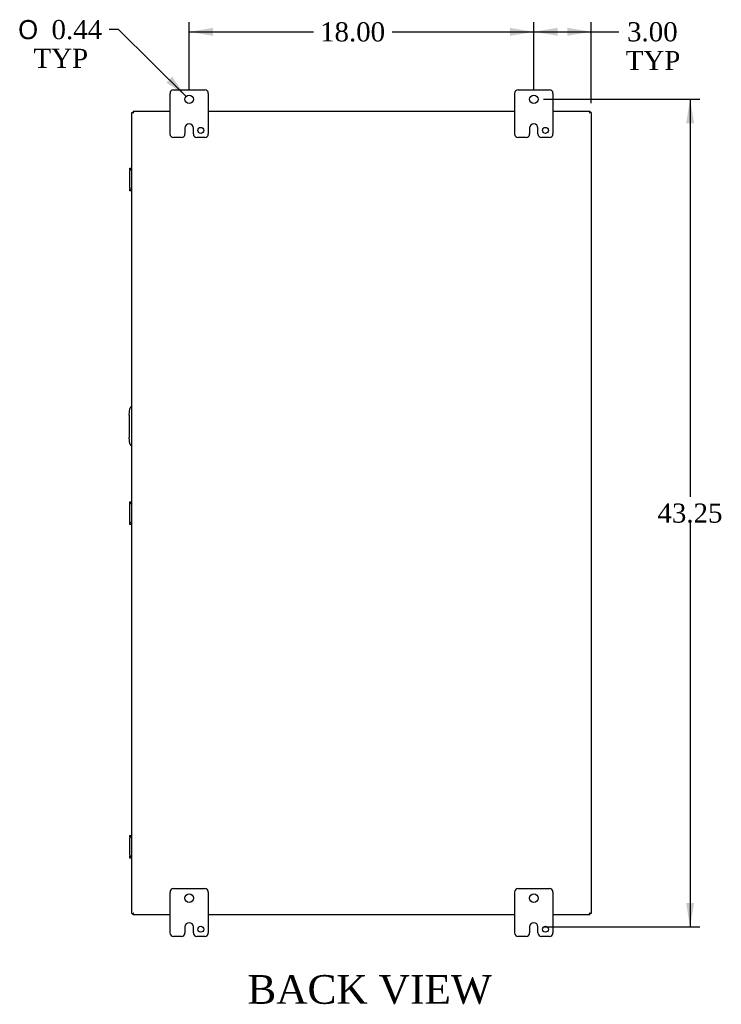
# Model space of a CAD drawing. Header units: inches. Extents: x 12 to 225, y 5 to 157.
# Tile 7 of 9: x 176 to 212, y 47 to 99. Entities that reach past the tile are written whole.
import ezdxf
from ezdxf.enums import TextEntityAlignment as Align

# ---------------------------------------------------------------- set-up
doc = ezdxf.new("R2010")
doc.units = ezdxf.units.IN
doc.header["$MEASUREMENT"] = 0
for name, color, linetype in [('COM40153-2', 7, 'CONTINUOUS'), ('COM42667', 7, 'CONTINUOUS'), ('COM48492', 7, 'CONTINUOUS'), ('DEFAULT', 7, 'CONTINUOUS'), ('FET07710', 7, 'CONTINUOUS')]:
    doc.layers.add(name, color=color, linetype=linetype)
doc.styles.add('SEACAD_SOLID_EDGE_ANSI1_SY', font='txt')
doc.styles.add('SEACAD_TIMES_NEW_ROMAN', font='times.ttf')

# ---------------------------------------------------------------- blocks, each defined once
blk = doc.blocks.new('GDIMGGROUP7')
at = {"layer": 'DEFAULT', "linetype": 'Continuous'}
for points in [[(185.765, 98.091), (184.515, 97.883), (185.765, 97.674)], [(201.265, 98.091), (201.265, 97.674), (202.515, 97.883)]]:
    blk.add_hatch(color=136, dxfattribs=at).paths.add_polyline_path(points)
at = {"layer": 'DEFAULT', "color": 136, "linetype": 'Continuous'}
for p, q in [((184.515, 94.858), (184.515, 98.383)), ((202.515, 94.858), (202.515, 98.383)), ((184.515, 97.883), (191, 97.883)), ((195.112, 97.883), (202.515, 97.883))]:
    blk.add_line(p, q, dxfattribs=at)
at = {"layer": 'DEFAULT', "color": 136, "linetype": 'Continuous', "style": 'SEACAD_TIMES_NEW_ROMAN'}
blk.add_text('18.00', height=1, dxfattribs=at).set_placement((191.35, 98.383), align=Align.TOP_LEFT)
blk = doc.blocks.new('GDIMGGROUP8')
at = {"layer": 'DEFAULT', "linetype": 'Continuous'}
for points in [[(203.765, 98.096), (202.515, 97.887), (203.765, 97.679)], [(204.265, 98.096), (204.265, 97.679), (205.515, 97.887)]]:
    blk.add_hatch(color=136, dxfattribs=at).paths.add_polyline_path(points)
at = {"layer": 'DEFAULT', "color": 136, "linetype": 'Continuous'}
for p, q in [((202.515, 94.858), (202.515, 98.387)), ((205.515, 94.161), (205.515, 98.387)), ((202.515, 97.887), (206.463, 97.887)), ((206.463, 97.887), (206.963, 97.887))]:
    blk.add_line(p, q, dxfattribs=at)
at = {"layer": 'DEFAULT', "color": 136, "linetype": 'Continuous', "style": 'SEACAD_TIMES_NEW_ROMAN'}
for s, p in [('3.00', (207.384, 98.387)), ('TYP', (207.313, 96.887))]:
    blk.add_text(s, height=1, dxfattribs=at).set_placement(p, align=Align.TOP_LEFT)
blk = doc.blocks.new('GDIMGGROUP21')
at = {"layer": 'DEFAULT', "linetype": 'Continuous'}
for points in [[(210.885, 93.108), (210.677, 94.358), (210.468, 93.108)], [(210.885, 52.358), (210.468, 52.358), (210.677, 51.108)]]:
    blk.add_hatch(color=136, dxfattribs=at).paths.add_polyline_path(points)
at = {"layer": 'DEFAULT', "color": 136, "linetype": 'Continuous'}
for p, q in [((203.015, 94.358), (211.177, 94.358)), ((210.677, 94.358), (210.677, 73.583)), ((210.677, 72.233), (210.677, 51.108)), ((203.015, 51.108), (211.177, 51.108))]:
    blk.add_line(p, q, dxfattribs=at)
at = {"layer": 'DEFAULT', "color": 136, "linetype": 'Continuous', "style": 'SEACAD_TIMES_NEW_ROMAN'}
blk.add_text('43.25', height=1, dxfattribs=at).set_placement((208.97, 73.233), align=Align.TOP_LEFT)
blk = doc.blocks.new('GDIMGGROUP22')
at = {"layer": 'DEFAULT', "linetype": 'Continuous'}
blk.add_hatch(color=136, dxfattribs=at).paths.add_polyline_path([(183.324, 95.242), (184.359, 94.512), (183.617, 95.539)])
at = {"layer": 'DEFAULT', "color": 136, "linetype": 'Continuous'}
for p, q in [((180.83, 98.001), (180.33, 98.001)), ((184.359, 94.512), (180.83, 98.001))]:
    blk.add_line(p, q, dxfattribs=at)
for s, style, p in [('O', 'SEACAD_SOLID_EDGE_ANSI1_SY', (175.586, 98.501)), ('0.44', 'SEACAD_TIMES_NEW_ROMAN', (177.326, 98.501)), ('TYP', 'SEACAD_TIMES_NEW_ROMAN', (176.385, 97.001))]:
    blk.add_text(s, height=1, dxfattribs=dict(at, style=style)).set_placement(p, align=Align.TOP_LEFT)

msp = doc.modelspace()

# ---------------------------------------------------------------- linework, layer by layer
at = {"layer": 'COM40153-2', "color": 7}
for p, q in [((181.39, 77.858), (181.419, 78.192)), ((181.39, 77.858), (181.39, 76.687)), ((181.419, 76.353), (181.39, 76.687))]:
    msp.add_line(p, q, dxfattribs=at)
for centre, start, end in [((181.543, 78.181), 103.3006, 175), ((181.543, 76.364), 185, 256.6994)]:
    msp.add_arc(centre, 0.125, start, end, dxfattribs=at)
at = {"layer": 'COM42667', "color": 7}
for p, q in [((181.419, 90.664), (181.419, 90.759)), ((181.419, 90.759), (181.515, 90.759)), ((181.419, 90.664), (181.419, 90.616)), ((181.515, 90.664), (181.419, 90.664)), ((181.419, 89.725), (181.419, 90.616)), ((181.419, 89.725), (181.419, 89.677)), ((181.419, 89.582), (181.419, 89.677)), ((181.419, 89.677), (181.515, 89.677)), ((181.515, 89.582), (181.419, 89.582)), ((181.419, 73.226), (181.419, 73.321)), ((181.419, 73.321), (181.515, 73.321)), ((181.419, 73.226), (181.419, 73.178)), ((181.515, 73.226), (181.419, 73.226)), ((181.419, 72.287), (181.419, 73.178)), ((181.419, 72.287), (181.419, 72.239)), ((181.419, 72.144), (181.419, 72.239)), ((181.419, 72.239), (181.515, 72.239)), ((181.515, 72.144), (181.419, 72.144)), ((181.419, 55.788), (181.419, 55.883)), ((181.419, 55.883), (181.515, 55.883)), ((181.419, 55.788), (181.419, 55.74)), ((181.515, 55.788), (181.419, 55.788)), ((181.419, 54.849), (181.419, 55.74)), ((181.419, 54.849), (181.419, 54.801)), ((181.419, 54.706), (181.419, 54.801)), ((181.419, 54.801), (181.515, 54.801)), ((181.515, 54.706), (181.419, 54.706))]:
    msp.add_line(p, q, dxfattribs=at)
at = {"layer": 'COM48492', "color": 7}
for p, q in [((181.515, 93.661), (181.587, 93.661)), ((181.515, 51.805), (181.515, 93.661)), ((181.587, 93.733), (181.587, 93.661)), ((181.587, 93.733), (183.515, 93.733)), ((181.587, 93.661), (181.623, 93.625)), ((181.587, 93.661), (181.623, 93.625)), ((185.515, 93.733), (201.515, 93.733)), ((203.515, 93.733), (205.442, 93.733)), ((205.442, 93.661), (205.407, 93.625)), ((205.443, 93.661), (205.407, 93.625)), ((205.442, 93.733), (205.442, 93.661)), ((205.515, 93.661), (205.443, 93.661)), ((205.515, 93.661), (205.515, 51.805)), ((181.515, 51.805), (181.587, 51.805)), ((181.587, 51.805), (181.623, 51.841)), ((181.587, 51.805), (181.623, 51.841)), ((181.587, 51.733), (181.587, 51.805)), ((183.515, 51.733), (181.587, 51.733)), ((201.515, 51.733), (185.515, 51.733)), ((205.442, 51.733), (203.515, 51.733)), ((205.443, 51.805), (205.407, 51.841)), ((205.442, 51.805), (205.407, 51.841)), ((205.442, 51.733), (205.442, 51.805)), ((205.515, 51.805), (205.443, 51.805))]:
    msp.add_line(p, q, dxfattribs=at)
at = {"layer": 'FET07710', "color": 7}
for p, q in [((183.702, 94.858), (185.327, 94.858)), ((201.702, 94.858), (203.327, 94.858)), ((183.515, 92.545), (183.515, 94.67)), ((185.515, 94.67), (185.515, 92.545)), ((201.515, 92.545), (201.515, 94.67)), ((203.515, 94.67), (203.515, 92.545)), ((184.297, 92.858), (184.297, 92.545)), ((184.515, 93.076), (184.515, 93.076)), ((184.733, 92.545), (184.733, 92.858)), ((202.297, 92.858), (202.297, 92.545)), ((202.515, 93.076), (202.515, 93.076)), ((202.733, 92.545), (202.733, 92.858)), ((184.109, 92.358), (183.702, 92.358)), ((185.327, 92.358), (184.921, 92.358)), ((202.109, 92.358), (201.702, 92.358)), ((203.327, 92.358), (202.921, 92.358)), ((183.702, 53.108), (185.327, 53.108)), ((201.702, 53.108), (203.327, 53.108)), ((183.515, 50.795), (183.515, 52.92)), ((185.515, 52.92), (185.515, 50.795)), ((201.515, 50.795), (201.515, 52.92)), ((203.515, 52.92), (203.515, 50.795)), ((184.297, 51.108), (184.297, 50.795)), ((184.515, 51.326), (184.515, 51.326)), ((184.733, 50.795), (184.733, 51.108)), ((202.297, 51.108), (202.297, 50.795)), ((202.515, 51.326), (202.515, 51.326)), ((202.733, 50.795), (202.733, 51.108)), ((184.109, 50.608), (183.702, 50.608)), ((185.327, 50.608), (184.921, 50.608)), ((202.109, 50.608), (201.702, 50.608)), ((203.327, 50.608), (202.921, 50.608))]:
    msp.add_line(p, q, dxfattribs=at)
for centre, radius in [((184.515, 94.358), 0.219), ((202.515, 94.358), 0.219), ((185.124, 92.733), 0.156), ((203.124, 92.733), 0.156), ((184.515, 52.608), 0.219), ((202.515, 52.608), 0.219), ((185.124, 50.983), 0.156), ((203.124, 50.983), 0.156)]:
    msp.add_circle(centre, radius, dxfattribs=at)
for centre, radius, start, end in [((183.702, 94.67), 0.187, 90, 180), ((185.327, 94.67), 0.188, 0, 90), ((201.702, 94.67), 0.188, 90, 180), ((203.327, 94.67), 0.188, 0, 90), ((184.515, 92.858), 0.218, 90, 180), ((184.515, 92.858), 0.218, 0, 90), ((202.515, 92.858), 0.218, 90, 180), ((202.515, 92.858), 0.218, 0, 90), ((183.702, 92.545), 0.188, 180, 270), ((184.109, 92.545), 0.187, 270, 0), ((184.921, 92.545), 0.188, 180, 270), ((185.327, 92.545), 0.187, 270, 0), ((201.702, 92.545), 0.188, 180, 270), ((202.109, 92.545), 0.187, 270, 0), ((202.921, 92.545), 0.188, 180, 270), ((203.327, 92.545), 0.188, 270, 0), ((183.702, 52.92), 0.187, 90, 180), ((185.327, 52.92), 0.188, 0, 90), ((201.702, 52.92), 0.188, 90, 180), ((203.327, 52.92), 0.187, 0, 90), ((184.515, 51.108), 0.218, 90, 180), ((184.515, 51.108), 0.218, 0, 90), ((202.515, 51.108), 0.218, 90, 180), ((202.515, 51.108), 0.218, 0, 90), ((183.702, 50.795), 0.188, 180, 270), ((184.109, 50.795), 0.187, 270, 0), ((184.921, 50.795), 0.188, 180, 270), ((185.327, 50.795), 0.187, 270, 0), ((201.702, 50.795), 0.188, 180, 270), ((202.109, 50.795), 0.187, 270, 0), ((202.921, 50.795), 0.188, 180, 270), ((203.327, 50.795), 0.188, 270, 0)]:
    msp.add_arc(centre, radius, start, end, dxfattribs=at)

# ---------------------------------------------------------------- block references
at = {"layer": 'DEFAULT', "color": 7}
for name in ['GDIMGGROUP22', 'GDIMGGROUP7', 'GDIMGGROUP8', 'GDIMGGROUP21']:
    msp.add_blockref(name, (0, 0), dxfattribs=at)

# ---------------------------------------------------------------- texts
at = {"layer": 'DEFAULT', "color": 7, "style": 'SEACAD_TIMES_NEW_ROMAN'}
msp.add_text('BACK VIEW', height=1.5, dxfattribs=at).set_placement((187.55, 48.587), align=Align.TOP_LEFT)

doc.saveas('drawing.dxf')
